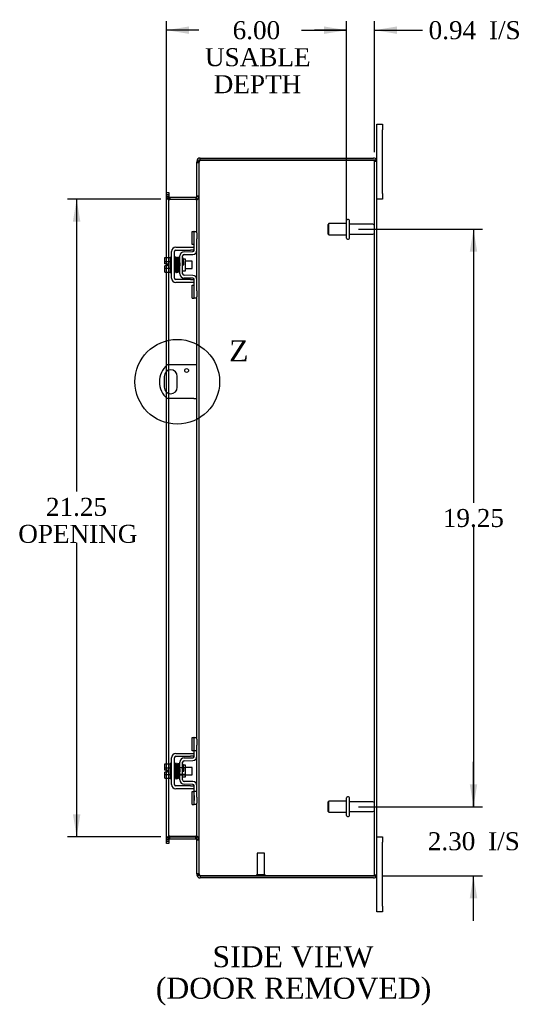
# Model space of a CAD drawing. Header units: inches. Extents: x 6 to 145, y 6 to 98.
# Tile 5 of 8: x 77 to 94, y 31 to 64. Entities that reach past the tile are written whole.
import ezdxf
from ezdxf.enums import TextEntityAlignment as Align
from ezdxf.lldxf.tags import DXFTag

# ---------------------------------------------------------------- set-up
doc = ezdxf.new("R2010")
doc.units = ezdxf.units.IN
doc.header["$MEASUREMENT"] = 0
doc.layers.get('0').update_dxf_attribs({"linetype": 'CONTINUOUS'})
for name, color, linetype in [('COM40153-1', 7, 'CONTINUOUS'), ('COM42667', 7, 'CONTINUOUS'), ('COM42780', 7, 'CONTINUOUS'), ('COM48431', 7, 'CONTINUOUS'), ('DEFAULT', 7, 'CONTINUOUS'), ('FET07710', 7, 'CONTINUOUS'), ('SCC19011', 7, 'CONTINUOUS'), ('SPR20265', 7, 'CONTINUOUS'), ('STD21878', 7, 'CONTINUOUS'), ('STD26094', 7, 'CONTINUOUS'), ('WAF25035', 7, 'CONTINUOUS')]:
    doc.layers.add(name, color=color, linetype=linetype)
doc.styles.add('SEACAD_TIMES_NEW_ROMAN', font='times.ttf')
tags = doc.linetypes.add('CENTER2', pattern=[1.125, 0.75, -0.125, 0.125, -0.125]).pattern_tags.tags
tags[10:11] = [DXFTag(74, 4), DXFTag(75, 0), DXFTag(340, '0'), DXFTag(46, 0.0), DXFTag(50, 0.0), DXFTag(44, 0.0), DXFTag(45, 0.0)]
tags[8:9] = [DXFTag(74, 4), DXFTag(75, 0), DXFTag(340, '0'), DXFTag(46, 0.0), DXFTag(50, 0.0), DXFTag(44, 0.0), DXFTag(45, 0.0)]
tags[6:7] = [DXFTag(74, 4), DXFTag(75, 0), DXFTag(340, '0'), DXFTag(46, 0.0), DXFTag(50, 0.0), DXFTag(44, 0.0), DXFTag(45, 0.0)]
tags[4:5] = [DXFTag(74, 4), DXFTag(75, 0), DXFTag(340, '0'), DXFTag(46, 0.0), DXFTag(50, 0.0), DXFTag(44, 0.0), DXFTag(45, 0.0)]

# ---------------------------------------------------------------- blocks, each defined once
blk = doc.blocks.new('GDIMGGROUP9')
at = {"layer": 'DEFAULT', "linetype": 'Continuous'}
for points in [[(92.159, 38.753), (91.909, 38.753), (92.034, 38.003)], [(92.159, 34.95), (92.034, 35.7), (91.909, 34.95)]]:
    blk.add_hatch(color=136, dxfattribs=at).paths.add_polyline_path(points)
at = {"layer": 'DEFAULT', "color": 136, "linetype": 'Continuous'}
for p, q in [((92.034, 38.003), (92.034, 39.503)), ((88.197, 38.003), (92.334, 38.003)), ((88.998, 35.7), (92.334, 35.7)), ((92.034, 34.2), (92.034, 35.7))]:
    blk.add_line(p, q, dxfattribs=at)
at = {"layer": 'DEFAULT', "color": 136, "linetype": 'Continuous', "style": 'SEACAD_TIMES_NEW_ROMAN'}
for s, p in [('2.30', (90.509, 37.152)), ('I/S', (92.521, 37.152))]:
    blk.add_text(s, height=0.6, dxfattribs=at).set_placement(p, align=Align.TOP_LEFT)
blk = doc.blocks.new('GDIMGGROUP10')
at = {"layer": 'DEFAULT', "linetype": 'Continuous'}
for points in [[(92.159, 56.503), (92.034, 57.253), (91.909, 56.503)], [(92.159, 38.753), (91.909, 38.753), (92.034, 38.003)]]:
    blk.add_hatch(color=136, dxfattribs=at).paths.add_polyline_path(points)
at = {"layer": 'DEFAULT', "color": 136, "linetype": 'Continuous'}
for p, q in [((88.197, 57.253), (92.334, 57.253)), ((92.034, 57.253), (92.034, 48.138)), ((92.034, 47.328), (92.034, 38.003)), ((88.197, 38.003), (92.334, 38.003))]:
    blk.add_line(p, q, dxfattribs=at)
at = {"layer": 'DEFAULT', "color": 136, "linetype": 'Continuous', "style": 'SEACAD_TIMES_NEW_ROMAN'}
blk.add_text('19.25', height=0.6, dxfattribs=at).set_placement((91.01, 47.928), align=Align.TOP_LEFT)
blk = doc.blocks.new('GDIMGGROUP19')
at = {"layer": 'DEFAULT', "linetype": 'Continuous'}
for points in [[(78.667, 57.503), (78.917, 57.503), (78.792, 58.253)], [(78.667, 37.753), (78.792, 37.003), (78.917, 37.753)]]:
    blk.add_hatch(color=136, dxfattribs=at).paths.add_polyline_path(points)
at = {"layer": 'DEFAULT', "color": 136, "linetype": 'Continuous'}
for p, q in [((81.601, 58.253), (78.492, 58.253)), ((78.792, 58.253), (78.792, 48.509)), ((78.792, 46.799), (78.792, 37.003)), ((81.601, 37.003), (78.492, 37.003))]:
    blk.add_line(p, q, dxfattribs=at)
at = {"layer": 'DEFAULT', "color": 136, "linetype": 'Continuous', "style": 'SEACAD_TIMES_NEW_ROMAN'}
for s, p in [('21.25', (77.768, 48.299)), ('OPENING', (76.844, 47.399))]:
    blk.add_text(s, height=0.6, dxfattribs=at).set_placement(p, align=Align.TOP_LEFT)
blk = doc.blocks.new('GDIMGGROUP23')
at = {"layer": 'DEFAULT', "linetype": 'Continuous'}
for points in [[(82.543, 64.015), (81.793, 63.89), (82.543, 63.765)], [(87.047, 64.015), (87.047, 63.765), (87.797, 63.89)]]:
    blk.add_hatch(color=136, dxfattribs=at).paths.add_polyline_path(points)
at = {"layer": 'DEFAULT', "color": 136, "linetype": 'Continuous'}
for p, q in [((81.793, 57.366), (81.793, 64.19)), ((87.797, 57.553), (87.797, 64.19)), ((82.864, 63.89), (81.793, 63.89)), ((87.797, 63.89), (86.725, 63.89))]:
    blk.add_line(p, q, dxfattribs=at)
at = {"layer": 'DEFAULT', "color": 136, "linetype": 'Continuous', "style": 'SEACAD_TIMES_NEW_ROMAN'}
for s, p in [('6.00', (83.998, 64.19)), ('USABLE', (83.074, 63.29)), ('DEPTH', (83.366, 62.39))]:
    blk.add_text(s, height=0.6, dxfattribs=at).set_placement(p, align=Align.TOP_LEFT)
blk = doc.blocks.new('GDIMGGROUP26')
at = {"layer": 'DEFAULT', "linetype": 'Continuous'}
for points in [[(87.047, 64.015), (87.047, 63.765), (87.797, 63.89)], [(89.484, 64.015), (88.734, 63.89), (89.484, 63.765)]]:
    blk.add_hatch(color=136, dxfattribs=at).paths.add_polyline_path(points)
at = {"layer": 'DEFAULT', "color": 136, "linetype": 'Continuous'}
for p, q in [((87.797, 57.848), (87.797, 64.19)), ((88.734, 59.82), (88.734, 64.19)), ((86.297, 63.89), (87.797, 63.89)), ((88.734, 63.89), (90.027, 63.89)), ((90.027, 63.89), (90.327, 63.89))]:
    blk.add_line(p, q, dxfattribs=at)
at = {"layer": 'DEFAULT', "color": 136, "linetype": 'Continuous', "style": 'SEACAD_TIMES_NEW_ROMAN'}
for s, p in [('0.94', (90.537, 64.19)), ('I/S', (92.55, 64.19))]:
    blk.add_text(s, height=0.6, dxfattribs=at).set_placement(p, align=Align.TOP_LEFT)
blk = doc.blocks.new('SE1')
at = {"color": 136, "linetype": 'Continuous', "style": 'SEACAD_TIMES_NEW_ROMAN'}
blk.add_text('Z', height=0.7, dxfattribs=at).set_placement((83.88, 53.552), align=Align.TOP_LEFT)
blk = doc.blocks.new('SE')
at = {"layer": 'DEFAULT', "color": 7, "linetype": 'CENTER2'}
blk.add_circle((82.149, 52.168), 1.412, dxfattribs=at)
at = {"layer": 'DEFAULT'}
blk.add_blockref('SE1', (0, 0), dxfattribs=at)

msp = doc.modelspace()

# ---------------------------------------------------------------- linework, layer by layer
at = {"layer": 'COM40153-1', "color": 7}
for p, q in [((82.698, 52.731), (81.81, 52.731)), ((82.806, 52.731), (82.698, 52.731)), ((81.712, 52.35), (81.712, 51.987)), ((82.149, 51.987), (82.149, 52.35)), ((82.698, 51.606), (81.81, 51.606)), ((82.698, 51.606), (82.806, 51.606))]:
    msp.add_line(p, q, dxfattribs=at)
msp.add_circle((82.462, 52.544), 0.0625, dxfattribs=at)
for centre, radius, start, end in [((82.306, 52.168), 0.75, 131.4096, 228.5904), ((81.931, 52.35), 0.218, 0, 180), ((81.931, 51.987), 0.218, 180, 0)]:
    msp.add_arc(centre, radius, start, end, dxfattribs=at)
at = {"layer": 'COM42667', "color": 7}
for p, q in [((81.96, 55.621), (81.96, 56.512)), ((82.055, 55.621), (82.055, 56.512)), ((82.103, 56.655), (82.586, 56.655)), ((82.103, 56.56), (82.586, 56.56)), ((82.586, 56.655), (82.711, 56.655)), ((82.711, 56.56), (82.586, 56.56)), ((82.586, 55.573), (82.103, 55.573)), ((82.586, 55.478), (82.103, 55.478)), ((82.586, 55.573), (82.711, 55.573)), ((82.711, 55.478), (82.586, 55.478)), ((82.103, 39.779), (82.586, 39.779)), ((82.586, 39.779), (82.711, 39.779)), ((81.96, 38.745), (81.96, 39.636)), ((82.055, 38.745), (82.055, 39.636)), ((82.103, 39.684), (82.586, 39.684)), ((82.711, 39.684), (82.586, 39.684)), ((82.586, 38.697), (82.103, 38.697)), ((82.586, 38.602), (82.103, 38.602)), ((82.586, 38.697), (82.711, 38.697)), ((82.711, 38.602), (82.586, 38.602))]:
    msp.add_line(p, q, dxfattribs=at)
for centre, radius, start, end in [((82.103, 56.512), 0.143, 90, 180), ((82.103, 56.512), 0.048, 90, 180), ((82.103, 55.621), 0.143, 180, 270), ((82.103, 55.621), 0.048, 180, 270), ((82.103, 39.636), 0.143, 90, 180), ((82.103, 39.636), 0.048, 90, 180), ((82.103, 38.745), 0.143, 180, 270), ((82.103, 38.745), 0.048, 180, 270)]:
    msp.add_arc(centre, radius, start, end, dxfattribs=at)
at = {"layer": 'COM42780', "color": 7}
for p, q in [((82.646, 56.745), (82.646, 57.182)), ((82.646, 57.182), (82.697, 57.182)), ((82.711, 57.182), (82.697, 57.182)), ((82.711, 56.932), (82.711, 57.182)), ((82.711, 57.182), (82.806, 57.182)), ((82.806, 57.135), (82.806, 56.932)), ((82.711, 56.559), (82.711, 56.932)), ((82.806, 56.559), (82.806, 56.932)), ((82.374, 56.506), (82.664, 56.511)), ((82.697, 56.745), (82.646, 56.745)), ((82.697, 56.745), (82.711, 56.745)), ((82.234, 55.769), (82.234, 56.363)), ((82.329, 55.769), (82.329, 56.363)), ((82.424, 56.261), (82.357, 56.261)), ((82.376, 56.411), (82.665, 56.416)), ((82.424, 55.871), (82.424, 56.261)), ((82.329, 55.871), (82.424, 55.871)), ((82.664, 55.621), (82.374, 55.626)), ((82.665, 55.716), (82.376, 55.721)), ((82.711, 55.201), (82.711, 55.573)), ((82.806, 55.201), (82.806, 55.573)), ((82.646, 54.951), (82.646, 55.388)), ((82.646, 55.388), (82.697, 55.388)), ((82.711, 55.388), (82.697, 55.388)), ((82.711, 54.951), (82.711, 55.201)), ((82.806, 55.201), (82.806, 54.998)), ((82.646, 54.951), (82.697, 54.951)), ((82.697, 54.951), (82.711, 54.951)), ((82.806, 54.951), (82.711, 54.951)), ((82.646, 39.869), (82.646, 40.306)), ((82.646, 40.306), (82.697, 40.306)), ((82.711, 40.306), (82.697, 40.306)), ((82.711, 40.056), (82.711, 40.306)), ((82.711, 40.306), (82.806, 40.306)), ((82.711, 39.683), (82.711, 40.056)), ((82.713, 39.869), (82.713, 40.306)), ((82.806, 40.259), (82.806, 40.056)), ((82.806, 39.683), (82.806, 40.056)), ((82.697, 39.869), (82.646, 39.869)), ((82.697, 39.869), (82.711, 39.869)), ((82.806, 39.869), (82.711, 39.869)), ((82.234, 38.893), (82.234, 39.487)), ((82.329, 38.893), (82.329, 39.487)), ((82.374, 39.63), (82.664, 39.635)), ((82.376, 39.535), (82.665, 39.54)), ((82.234, 39.315), (82.424, 39.315)), ((82.424, 39.297), (82.234, 39.297)), ((82.234, 39.084), (82.424, 39.084)), ((82.234, 39.065), (82.424, 39.065)), ((82.357, 39.385), (82.329, 39.385)), ((82.424, 39.385), (82.357, 39.385)), ((82.424, 38.995), (82.424, 39.385)), ((82.329, 38.995), (82.424, 38.995)), ((82.664, 38.745), (82.374, 38.75)), ((82.665, 38.84), (82.376, 38.845)), ((82.646, 38.075), (82.646, 38.512)), ((82.646, 38.512), (82.697, 38.512)), ((82.711, 38.512), (82.697, 38.512)), ((82.711, 38.325), (82.711, 38.697)), ((82.806, 38.512), (82.711, 38.512)), ((82.713, 38.075), (82.713, 38.512)), ((82.806, 38.325), (82.806, 38.697)), ((82.712, 38.38), (82.711, 38.38)), ((82.712, 38.35), (82.711, 38.35)), ((82.711, 38.075), (82.711, 38.325)), ((82.712, 38.271), (82.711, 38.271)), ((82.712, 38.265), (82.711, 38.265)), ((82.712, 38.24), (82.711, 38.24)), ((82.712, 38.207), (82.711, 38.207)), ((82.712, 38.38), (82.712, 38.265)), ((82.712, 38.265), (82.712, 38.24)), ((82.712, 38.24), (82.712, 38.207)), ((82.806, 38.325), (82.806, 38.122)), ((82.646, 38.075), (82.697, 38.075)), ((82.697, 38.075), (82.711, 38.075)), ((82.806, 38.075), (82.711, 38.075))]:
    msp.add_line(p, q, dxfattribs=at)
for centre, radius, start, end in [((82.377, 56.363), 0.143, 91, 180), ((82.663, 56.559), 0.048, 271, 0), ((82.663, 56.559), 0.143, 271, 0), ((82.377, 56.363), 0.048, 91, 180), ((82.377, 55.769), 0.143, 180, 269), ((82.377, 55.769), 0.048, 180, 269), ((82.663, 55.573), 0.048, 0, 89), ((82.663, 55.573), 0.143, 0, 89), ((82.377, 39.487), 0.143, 91, 180), ((82.377, 39.487), 0.048, 91, 180), ((82.663, 39.683), 0.048, 271, 0), ((82.663, 39.683), 0.143, 271, 0), ((82.377, 38.893), 0.143, 180, 269), ((82.377, 38.893), 0.048, 180, 269), ((82.663, 38.697), 0.048, 0, 89), ((82.663, 38.697), 0.143, 0, 89)]:
    msp.add_arc(centre, radius, start, end, dxfattribs=at)
at = {"layer": 'COM48431', "color": 7}
for p, q in [((82.83, 59.52), (82.806, 59.52)), ((82.806, 59.52), (82.806, 59.496)), ((82.806, 59.496), (82.806, 59.495)), ((82.806, 59.496), (82.878, 59.496)), ((82.878, 59.495), (82.806, 59.495)), ((82.806, 57.135), (82.806, 59.495)), ((82.806, 59.478), (82.878, 59.478)), ((82.878, 59.52), (82.83, 59.52)), ((82.878, 59.52), (82.878, 59.496)), ((82.878, 59.496), (82.878, 59.495)), ((82.878, 35.762), (82.878, 59.495)), ((82.914, 59.556), (82.914, 59.628)), ((82.914, 59.628), (88.698, 59.628)), ((82.914, 59.556), (88.698, 59.556)), ((88.698, 59.556), (82.914, 59.556)), ((88.8, 59.556), (88.698, 59.556)), ((88.698, 59.556), (88.8, 59.556)), ((88.734, 35.736), (88.734, 59.52)), ((88.734, 59.52), (88.806, 59.52)), ((88.806, 35.736), (88.806, 59.52)), ((81.793, 58.483), (81.865, 58.483)), ((81.793, 58.407), (81.793, 58.483)), ((81.865, 58.483), (81.865, 58.407)), ((81.793, 58.407), (81.793, 58.4)), ((81.793, 58.355), (81.793, 58.4)), ((81.865, 58.4), (81.793, 58.4)), ((81.793, 58.361), (81.865, 58.361)), ((81.793, 56.307), (81.793, 58.355)), ((81.793, 58.343), (81.865, 58.343)), ((81.865, 58.407), (81.865, 58.4)), ((81.865, 58.4), (81.865, 58.355)), ((81.865, 56.307), (81.865, 58.355)), ((81.901, 58.325), (81.901, 58.253)), ((81.901, 58.325), (82.77, 58.325)), ((81.901, 58.253), (82.77, 58.253)), ((82.77, 58.24), (81.901, 58.24)), ((82.77, 58.325), (82.77, 58.253)), ((82.878, 58.361), (82.806, 58.361)), ((82.878, 58.343), (82.806, 58.343)), ((82.806, 55.573), (82.806, 56.559)), ((81.793, 56.1), (81.793, 56.307)), ((81.865, 55.825), (81.865, 56.307)), ((81.793, 56.032), (81.793, 56.1)), ((81.793, 55.825), (81.793, 56.032)), ((81.793, 52.715), (81.793, 55.825)), ((81.865, 52.731), (81.865, 55.825)), ((82.806, 40.259), (82.806, 54.998)), ((81.793, 52.519), (81.793, 52.715)), ((81.793, 51.818), (81.793, 52.519)), ((81.865, 52.558), (81.865, 52.731)), ((81.865, 51.779), (81.865, 52.558)), ((81.793, 51.621), (81.793, 51.818)), ((81.793, 39.431), (81.793, 51.621)), ((81.865, 51.606), (81.865, 51.779)), ((81.865, 39.431), (81.865, 51.606)), ((81.793, 39.224), (81.793, 39.431)), ((81.865, 38.949), (81.865, 39.431)), ((82.806, 38.697), (82.806, 39.683)), ((81.793, 39.156), (81.793, 39.224)), ((81.793, 38.949), (81.793, 39.156)), ((81.793, 36.902), (81.793, 38.949)), ((81.865, 36.902), (81.865, 38.949)), ((82.806, 35.762), (82.806, 38.122)), ((81.793, 36.913), (81.865, 36.913)), ((81.793, 36.857), (81.793, 36.902)), ((81.865, 36.895), (81.793, 36.895)), ((81.793, 36.849), (81.793, 36.857)), ((81.793, 36.857), (81.865, 36.857)), ((81.793, 36.773), (81.793, 36.849)), ((81.865, 36.773), (81.793, 36.773)), ((81.865, 36.902), (81.865, 36.857)), ((81.865, 36.849), (81.865, 36.857)), ((81.865, 36.849), (81.865, 36.773)), ((81.901, 37.017), (82.77, 37.017)), ((81.901, 36.931), (81.901, 37.003)), ((81.901, 37.003), (82.77, 37.003)), ((81.901, 36.931), (82.77, 36.931)), ((82.77, 36.931), (82.77, 37.003)), ((82.878, 36.913), (82.806, 36.913)), ((82.806, 36.895), (82.878, 36.895)), ((82.806, 35.779), (82.878, 35.779)), ((82.806, 35.762), (82.806, 35.761)), ((82.878, 35.762), (82.806, 35.762)), ((82.806, 35.761), (82.878, 35.761)), ((82.806, 35.761), (82.806, 35.736)), ((82.83, 35.736), (82.806, 35.736)), ((82.878, 35.736), (82.83, 35.736)), ((82.878, 35.762), (82.878, 35.761)), ((82.878, 35.761), (82.878, 35.736)), ((82.914, 35.7), (88.698, 35.7)), ((88.698, 35.7), (82.914, 35.7)), ((82.914, 35.7), (82.914, 35.628)), ((88.698, 35.628), (82.914, 35.628)), ((88.698, 35.7), (88.8, 35.7)), ((88.8, 35.7), (88.698, 35.7)), ((88.734, 35.736), (88.806, 35.736))]:
    msp.add_line(p, q, dxfattribs=at)
for centre, radius, start, end in [((82.914, 59.52), 0.108, 90, 180), ((82.914, 59.52), 0.036, 128.7236, 180), ((82.914, 59.52), 0.036, 90, 128.7236), ((88.698, 59.52), 0.108, 19.4712, 90), ((88.698, 59.52), 0.036, 0, 90), ((88.698, 59.52), 0.108, 0, 19.4712), ((81.901, 58.361), 0.108, 180, 259.6031), ((81.898, 58.346), 0.106, 181.2987, 271.2013), ((81.901, 58.361), 0.036, 180, 270), ((81.901, 58.361), 0.108, 259.6031, 270), ((82.77, 58.361), 0.036, 270, 360), ((82.772, 58.346), 0.106, 268.8065, 358.6935), ((82.77, 58.361), 0.108, 270, 280.3994), ((82.77, 58.361), 0.108, 280.3994, 0), ((81.899, 36.911), 0.106, 88.8065, 178.6935), ((81.901, 36.895), 0.108, 100.3965, 180), ((81.901, 36.895), 0.036, 90, 180), ((81.901, 36.895), 0.108, 90, 100.3965), ((82.772, 36.911), 0.106, 1.2987, 91.2013), ((82.77, 36.895), 0.108, 79.6015, 90), ((82.77, 36.895), 0.036, 0, 90), ((82.77, 36.895), 0.108, 0, 79.6015), ((82.914, 35.736), 0.108, 180, 270), ((82.914, 35.736), 0.036, 180, 231.2764), ((82.914, 35.736), 0.036, 231.2764, 270), ((88.698, 35.736), 0.036, 270, 0), ((88.698, 35.736), 0.108, 270, 340.5288), ((88.698, 35.736), 0.108, 340.5288, 0)]:
    msp.add_arc(centre, radius, start, end, dxfattribs=at)
for centre, major_axis, start_param, end_param in [((88.698, 59.52), (-0.036, 0), 3.141593, 4.712389), ((88.698, 59.52), (-0.108, 0), 3.141593, 3.48143), ((88.698, 35.736), (-0.036, 0), 1.570796, 3.141593), ((88.698, 35.736), (-0.108, 0), 2.801756, 3.141593)]:
    msp.add_ellipse(centre, major_axis=major_axis, ratio=0.997813, start_param=start_param, end_param=end_param, dxfattribs=at)
for points, knots in [([(82.914, 59.556), (82.9, 59.551), (82.885, 59.546), (82.859, 59.536), (82.847, 59.531), (82.827, 59.52), (82.819, 59.515), (82.809, 59.505), (82.806, 59.5), (82.806, 59.495)], [0, 0, 0, 0, 0.25, 0.25, 0.5, 0.5, 0.75, 0.75, 1, 1, 1, 1]), ([(82.914, 59.556), (82.909, 59.551), (82.904, 59.546), (82.896, 59.536), (82.892, 59.531), (82.885, 59.52), (82.882, 59.515), (82.879, 59.505), (82.878, 59.5), (82.878, 59.495)], [0, 0, 0, 0, 0.25, 0.25, 0.5, 0.5, 0.75, 0.75, 1, 1, 1, 1]), ([(81.865, 58.343), (81.865, 58.333), (81.865, 58.323), (81.867, 58.302), (81.869, 58.292), (81.873, 58.277), (81.874, 58.273), (81.878, 58.263), (81.88, 58.259), (81.884, 58.251), (81.887, 58.247), (81.892, 58.243), (81.893, 58.242), (81.897, 58.24), (81.899, 58.24), (81.901, 58.24)], [0, 0, 0, 0, 0.25, 0.25, 0.5, 0.5, 0.625, 0.625, 0.75, 0.75, 0.875, 0.875, 0.9375, 0.9375, 1, 1, 1, 1]), ([(82.77, 58.24), (82.772, 58.24), (82.773, 58.24), (82.777, 58.242), (82.779, 58.243), (82.783, 58.247), (82.786, 58.251), (82.791, 58.259), (82.793, 58.263), (82.796, 58.273), (82.797, 58.277), (82.801, 58.292), (82.803, 58.302), (82.805, 58.323), (82.806, 58.333), (82.806, 58.343)], [0, 0, 0, 0, 0.0625, 0.0625, 0.125, 0.125, 0.25, 0.25, 0.375, 0.375, 0.5, 0.5, 0.75, 0.75, 1, 1, 1, 1]), ([(81.901, 37.017), (81.899, 37.017), (81.897, 37.016), (81.893, 37.015), (81.892, 37.014), (81.887, 37.01), (81.884, 37.006), (81.88, 36.998), (81.878, 36.993), (81.874, 36.984), (81.873, 36.979), (81.869, 36.965), (81.867, 36.955), (81.865, 36.934), (81.865, 36.924), (81.865, 36.913)], [0, 0, 0, 0, 0.0625, 0.0625, 0.125, 0.125, 0.25, 0.25, 0.375, 0.375, 0.5, 0.5, 0.75, 0.75, 1, 1, 1, 1]), ([(82.806, 36.913), (82.806, 36.924), (82.805, 36.934), (82.803, 36.955), (82.801, 36.965), (82.797, 36.979), (82.796, 36.984), (82.793, 36.993), (82.791, 36.998), (82.786, 37.006), (82.783, 37.01), (82.779, 37.014), (82.777, 37.015), (82.773, 37.016), (82.772, 37.017), (82.77, 37.017)], [0, 0, 0, 0, 0.25, 0.25, 0.5, 0.5, 0.625, 0.625, 0.75, 0.75, 0.875, 0.875, 0.9375, 0.9375, 1, 1, 1, 1]), ([(82.806, 35.762), (82.806, 35.757), (82.809, 35.752), (82.819, 35.742), (82.827, 35.736), (82.847, 35.726), (82.859, 35.721), (82.885, 35.711), (82.9, 35.706), (82.914, 35.7)], [0, 0, 0, 0, 0.25, 0.25, 0.5, 0.5, 0.75, 0.75, 1, 1, 1, 1]), ([(82.878, 35.762), (82.878, 35.757), (82.879, 35.752), (82.882, 35.742), (82.885, 35.736), (82.892, 35.726), (82.896, 35.721), (82.904, 35.711), (82.909, 35.706), (82.914, 35.7)], [0, 0, 0, 0, 0.25, 0.25, 0.5, 0.5, 0.75, 0.75, 1, 1, 1, 1])]:
    msp.add_open_spline(points, degree=3, knots=knots, dxfattribs=at)
at = {"layer": 'FET07710', "color": 7}
for p, q in [((88.806, 60.566), (88.806, 60.753)), ((88.806, 60.753), (88.993, 60.753)), ((88.993, 60.753), (88.993, 60.566)), ((88.806, 59.52), (88.806, 60.566)), ((88.993, 58.441), (88.993, 60.566)), ((88.993, 58.441), (88.993, 58.253)), ((88.993, 58.253), (88.806, 58.253)), ((88.806, 37.003), (88.993, 37.003)), ((88.993, 37.003), (88.993, 36.816)), ((88.993, 34.691), (88.993, 36.816)), ((88.806, 34.691), (88.806, 35.736)), ((88.806, 34.503), (88.806, 34.691)), ((88.993, 34.503), (88.806, 34.503)), ((88.993, 34.691), (88.993, 34.503))]:
    msp.add_line(p, q, dxfattribs=at)
at = {"layer": 'SCC19011', "color": 7}
for p, q in [((81.734, 56.307), (81.915, 56.307)), ((81.734, 56.175), (81.734, 56.307)), ((81.734, 56.175), (81.915, 56.175)), ((81.734, 56.1), (81.734, 56.175)), ((82.078, 56.188), (82.055, 56.188)), ((82.128, 56.188), (82.113, 56.188)), ((82.178, 56.188), (82.163, 56.188)), ((82.228, 56.188), (82.213, 56.188)), ((82.647, 56.188), (82.424, 56.188)), ((82.647, 55.944), (82.647, 56.188)), ((81.829, 56.1), (81.734, 56.1)), ((81.734, 55.957), (81.734, 56.032)), ((81.829, 56.032), (81.734, 56.032)), ((81.734, 55.957), (81.915, 55.957)), ((81.734, 55.825), (81.734, 55.957)), ((81.734, 55.825), (81.915, 55.825)), ((81.829, 56.032), (81.829, 56.1)), ((82.055, 55.944), (82.087, 55.944)), ((82.122, 55.944), (82.137, 55.944)), ((82.172, 55.944), (82.187, 55.944)), ((82.222, 55.944), (82.234, 55.944)), ((82.424, 55.944), (82.647, 55.944)), ((81.734, 39.431), (81.915, 39.431)), ((81.734, 39.299), (81.734, 39.431)), ((81.734, 39.299), (81.915, 39.299)), ((81.734, 39.224), (81.734, 39.299)), ((81.829, 39.224), (81.734, 39.224)), ((81.734, 39.081), (81.734, 39.156)), ((81.829, 39.156), (81.734, 39.156)), ((81.734, 39.081), (81.915, 39.081)), ((81.734, 38.949), (81.734, 39.081)), ((81.829, 39.156), (81.829, 39.224)), ((82.078, 39.312), (82.055, 39.312)), ((82.055, 39.068), (82.087, 39.068)), ((82.128, 39.312), (82.113, 39.312)), ((82.122, 39.068), (82.137, 39.068)), ((82.178, 39.312), (82.163, 39.312)), ((82.172, 39.068), (82.187, 39.068)), ((82.228, 39.312), (82.213, 39.312)), ((82.222, 39.068), (82.234, 39.068)), ((82.647, 39.312), (82.424, 39.312)), ((82.424, 39.068), (82.647, 39.068)), ((82.647, 39.068), (82.647, 39.312)), ((81.734, 38.949), (81.915, 38.949))]:
    msp.add_line(p, q, dxfattribs=at)
at = {"layer": 'SPR20265', "color": 7}
for p, q in [((82.333, 56.066), (82.368, 56.066)), ((82.333, 39.19), (82.368, 39.19))]:
    msp.add_line(p, q, dxfattribs=at)
for centre, radius, start, end in [((87.036, 55.887), 4.985, 175.1825, 176.5376), ((82.188, 56.291), 0.0181, 0.2962, 180.6354), ((87.006, 55.889), 4.919, 179.5796, 179.9446), ((87.036, 39.011), 4.985, 175.1825, 176.5376), ((82.188, 39.415), 0.0181, 0.2962, 180.6354), ((87.006, 39.013), 4.919, 179.5796, 179.9446)]:
    msp.add_arc(centre, radius, start, end, dxfattribs=at)
for centre in [(82.069, 55.894), (82.069, 39.018)]:
    msp.add_ellipse(centre, major_axis=(-0.0175, 0), ratio=0.707107, start_param=0.666946, end_param=5.616239, dxfattribs=at)
for points, knots in [([(82.105, 56.31), (82.105, 56.31), (82.104, 56.312), (82.103, 56.315), (82.102, 56.318), (82.099, 56.32), (82.097, 56.322), (82.094, 56.323), (82.089, 56.325), (82.083, 56.324), (82.076, 56.32), (82.07, 56.312), (82.069, 56.306), (82.069, 56.302)], [0.0396226, 0.0396226, 0.0396226, 0.0396226, 0.0780267, 0.1170502, 0.1577954, 0.2011902, 0.2478129, 0.2979655, 0.3517973, 0.4729948, 0.6248981, 0.8034762, 1, 1, 1, 1]), ([(82.07, 56.304), (82.07, 56.304), (82.071, 56.304), (82.072, 56.301), (82.074, 56.284), (82.076, 56.249), (82.078, 56.208), (82.079, 56.166), (82.081, 56.128), (82.082, 56.095), (82.083, 56.068), (82.084, 56.042), (82.085, 56.012), (82.086, 55.977), (82.087, 55.937), (82.089, 55.897), (82.091, 55.86), (82.093, 55.838), (82.094, 55.829), (82.095, 55.828), (82.095, 55.828)], [0.0428448, 0.0428448, 0.0428448, 0.0428448, 0.0493707, 0.0965166, 0.1838177, 0.2621122, 0.3313981, 0.3915873, 0.442651, 0.4845573, 0.517305, 0.5463918, 0.5840799, 0.6308029, 0.6865586, 0.7513512, 0.8251567, 0.9079354, 0.9528299, 0.9949485, 0.9949485, 0.9949485, 0.9949485]), ([(82.13, 55.831), (82.13, 55.832), (82.129, 55.832), (82.128, 55.841), (82.126, 55.862), (82.124, 55.898), (82.122, 55.938), (82.121, 55.977), (82.12, 56.012), (82.119, 56.042), (82.118, 56.068), (82.117, 56.095), (82.116, 56.128), (82.114, 56.167), (82.113, 56.209), (82.111, 56.251), (82.109, 56.287), (82.107, 56.306), (82.105, 56.31), (82.105, 56.31), (82.105, 56.31)], [0.0082904, 0.0082904, 0.0082904, 0.0082904, 0.0463217, 0.0904884, 0.1721194, 0.2451076, 0.3093398, 0.3647219, 0.4112014, 0.4487348, 0.4777229, 0.5103833, 0.5522319, 0.6033254, 0.6637125, 0.7334726, 0.8126389, 0.9013495, 0.9494612, 0.9625305, 0.9625305, 0.9625305, 0.9625305]), ([(82.12, 56.302), (82.119, 56.299), (82.117, 56.287), (82.115, 56.254), (82.114, 56.224), (82.113, 56.207), (82.113, 56.205)], [0.0983562, 0.0983562, 0.0983562, 0.0983562, 0.1868214, 0.2657323, 0.3352063, 0.3444051, 0.3444051, 0.3444051, 0.3444051]), ([(82.157, 56.291), (82.157, 56.297), (82.156, 56.304), (82.149, 56.312), (82.143, 56.315), (82.138, 56.316), (82.135, 56.316), (82.131, 56.315), (82.128, 56.313), (82.125, 56.31), (82.122, 56.307), (82.121, 56.303), (82.121, 56.3), (82.121, 56.299)], [0, 0, 0, 0, 0.337377, 0.476585, 0.593946, 0.643993, 0.690857, 0.738213, 0.787078, 0.837877, 0.890521, 0.944659, 1, 1, 1, 1]), ([(82.122, 56.294), (82.123, 56.286), (82.124, 56.276), (82.126, 56.248), (82.127, 56.222), (82.128, 56.192), (82.13, 56.158), (82.131, 56.12), (82.132, 56.081), (82.134, 56.041), (82.135, 56.001), (82.136, 55.962), (82.138, 55.927), (82.139, 55.895), (82.141, 55.87), (82.142, 55.85), (82.143, 55.843), (82.144, 55.84)], [0, 0, 0, 0, 0.114096, 0.172444, 0.231556, 0.291424, 0.352074, 0.41347, 0.475619, 0.538515, 0.602191, 0.666616, 0.731785, 0.797698, 0.864389, 0.931825, 1, 1, 1, 1]), ([(82.179, 55.842), (82.178, 55.848), (82.177, 55.858), (82.175, 55.885), (82.174, 55.909), (82.172, 55.939), (82.171, 55.973), (82.17, 56.01), (82.168, 56.049), (82.167, 56.089), (82.166, 56.13), (82.164, 56.168), (82.163, 56.205), (82.161, 56.237), (82.16, 56.264), (82.158, 56.285), (82.157, 56.292), (82.157, 56.296)], [0, 0, 0, 0, 0.11255, 0.170301, 0.228894, 0.288343, 0.348652, 0.409846, 0.471906, 0.534819, 0.598613, 0.663299, 0.728871, 0.795304, 0.862632, 0.930869, 1, 1, 1, 1]), ([(82.17, 56.293), (82.17, 56.293), (82.169, 56.291), (82.167, 56.281), (82.166, 56.258), (82.164, 56.227), (82.163, 56.207), (82.163, 56.201)], [0, 0, 0, 0, 0.0472227, 0.0921716, 0.1750548, 0.2489571, 0.2784285, 0.2784285, 0.2784285, 0.2784285]), ([(82.17, 56.29), (82.171, 56.288), (82.172, 56.285), (82.175, 56.258), (82.177, 56.224), (82.178, 56.186), (82.18, 56.149), (82.181, 56.115), (82.182, 56.087), (82.183, 56.063), (82.184, 56.037), (82.185, 56.007), (82.186, 55.972), (82.188, 55.933), (82.19, 55.894), (82.192, 55.861), (82.194, 55.845), (82.195, 55.841), (82.196, 55.841), (82.196, 55.841)], [0.0030112, 0.0030112, 0.0030112, 0.0030112, 0.0909917, 0.1731863, 0.2465669, 0.311077, 0.3667189, 0.4135009, 0.4513874, 0.480626, 0.512859, 0.5543701, 0.6051903, 0.6653393, 0.7348112, 0.8136551, 0.9019497, 0.9497813, 0.9562509, 0.9562509, 0.9562509, 0.9562509]), ([(82.23, 55.849), (82.229, 55.849), (82.228, 55.851), (82.226, 55.866), (82.224, 55.897), (82.223, 55.934), (82.221, 55.972), (82.22, 56.007), (82.219, 56.038), (82.218, 56.063), (82.217, 56.087), (82.216, 56.115), (82.215, 56.149), (82.213, 56.186), (82.212, 56.225), (82.21, 56.26), (82.207, 56.288), (82.206, 56.292), (82.205, 56.293)], [0.0508211, 0.0508211, 0.0508211, 0.0508211, 0.0952109, 0.1816569, 0.2594098, 0.3283239, 0.3882799, 0.4391299, 0.4807756, 0.5131634, 0.542566, 0.5806951, 0.6278338, 0.6839911, 0.7492285, 0.8236176, 0.9071856, 1, 1, 1, 1]), ([(82.234, 56.301), (82.232, 56.3), (82.228, 56.299), (82.223, 56.294), (82.22, 56.287), (82.218, 56.276), (82.216, 56.256), (82.214, 56.231), (82.214, 56.212), (82.213, 56.2), (82.213, 56.197)], [0.5124349, 0.5124349, 0.5124349, 0.5124349, 0.5178789, 0.5252166, 0.5427055, 0.5634357, 0.6072937, 0.6305645, 0.6548122, 0.6650792, 0.6650792, 0.6650792, 0.6650792]), ([(82.224, 56.27), (82.223, 56.27), (82.223, 56.269), (82.224, 56.258), (82.225, 56.239), (82.227, 56.211), (82.228, 56.185), (82.229, 56.153), (82.231, 56.112), (82.232, 56.073), (82.233, 56.048), (82.234, 56.039)], [0.5350864, 0.5350864, 0.5350864, 0.5350864, 0.5440058, 0.5644762, 0.6082607, 0.6316699, 0.6560427, 0.6835919, 0.7155543, 0.7519369, 0.7723924, 0.7723924, 0.7723924, 0.7723924]), ([(82.355, 56.268), (82.355, 56.27), (82.355, 56.272), (82.353, 56.276), (82.351, 56.28), (82.348, 56.283), (82.345, 56.284), (82.34, 56.286), (82.334, 56.286), (82.33, 56.284), (82.329, 56.283)], [0, 0, 0, 0, 0.0589773, 0.1211115, 0.1849679, 0.2490189, 0.31194, 0.3728411, 0.4898099, 0.5959107, 0.5959107, 0.5959107, 0.5959107]), ([(82.329, 56.163), (82.329, 56.158), (82.33, 56.14), (82.331, 56.107), (82.332, 56.081), (82.333, 56.066)], [0.6947964, 0.6947964, 0.6947964, 0.6947964, 0.7496304, 0.874808, 1, 1, 1, 1]), ([(82.368, 56.066), (82.367, 56.082), (82.366, 56.107), (82.364, 56.148), (82.363, 56.185), (82.361, 56.217), (82.359, 56.242), (82.358, 56.26), (82.356, 56.27), (82.355, 56.271), (82.355, 56.271)], [0, 0, 0, 0, 0.1236932, 0.2477957, 0.3722334, 0.4970307, 0.6222178, 0.7477992, 0.8737106, 0.9604174, 0.9604174, 0.9604174, 0.9604174]), ([(82.095, 55.83), (82.095, 55.828), (82.095, 55.826), (82.097, 55.822), (82.099, 55.818), (82.103, 55.814), (82.109, 55.812), (82.116, 55.812), (82.123, 55.814), (82.128, 55.819), (82.13, 55.825), (82.131, 55.829), (82.131, 55.831)], [0, 0, 0, 0, 0.065589, 0.134096, 0.204, 0.273642, 0.405923, 0.527776, 0.652215, 0.775569, 0.89228, 1, 1, 1, 1]), ([(82.13, 55.828), (82.131, 55.829), (82.132, 55.831), (82.133, 55.843), (82.135, 55.867), (82.137, 55.9), (82.137, 55.922), (82.138, 55.929)], [0, 0, 0, 0, 0.0476963, 0.0930626, 0.1766351, 0.2510551, 0.2835217, 0.2835217, 0.2835217, 0.2835217]), ([(82.143, 55.844), (82.144, 55.839), (82.145, 55.832), (82.152, 55.824), (82.157, 55.821), (82.162, 55.82), (82.165, 55.82), (82.169, 55.821), (82.173, 55.823), (82.176, 55.826), (82.178, 55.83), (82.179, 55.834), (82.179, 55.836), (82.18, 55.838)], [0, 0, 0, 0, 0.324319, 0.462115, 0.581304, 0.633213, 0.682431, 0.732423, 0.783847, 0.836789, 0.89085, 0.94542, 1, 1, 1, 1]), ([(82.179, 55.833), (82.179, 55.833), (82.18, 55.833), (82.181, 55.836), (82.183, 55.852), (82.185, 55.885), (82.187, 55.915), (82.188, 55.932), (82.188, 55.934)], [0.0472657, 0.0472657, 0.0472657, 0.0472657, 0.0507927, 0.0991105, 0.1881062, 0.2674352, 0.3372685, 0.3490993, 0.3490993, 0.3490993, 0.3490993]), ([(82.196, 55.842), (82.196, 55.841), (82.196, 55.84), (82.197, 55.837), (82.199, 55.835), (82.201, 55.832), (82.204, 55.83), (82.207, 55.829), (82.211, 55.828), (82.218, 55.828), (82.225, 55.833), (82.231, 55.841), (82.232, 55.847), (82.232, 55.851)], [0.0536883, 0.0536883, 0.0536883, 0.0536883, 0.0780693, 0.1166064, 0.1566075, 0.1991192, 0.2448555, 0.2942488, 0.3475582, 0.468612, 0.6213089, 0.801496, 1, 1, 1, 1]), ([(82.231, 55.847), (82.232, 55.85), (82.233, 55.854), (82.233, 55.863), (82.234, 55.866)], [0, 0, 0, 0, 0.03057525, 0.04776553, 0.04776553, 0.04776553, 0.04776553]), ([(82.329, 55.856), (82.33, 55.857), (82.332, 55.863), (82.332, 55.867), (82.333, 55.871), (82.333, 55.871)], [0.53882854, 0.53882854, 0.53882854, 0.53882854, 0.54743841, 0.56790068, 0.56941776, 0.56941776, 0.56941776, 0.56941776]), ([(82.105, 39.434), (82.105, 39.434), (82.104, 39.436), (82.103, 39.439), (82.102, 39.442), (82.099, 39.444), (82.097, 39.446), (82.094, 39.447), (82.089, 39.449), (82.083, 39.448), (82.076, 39.444), (82.07, 39.436), (82.069, 39.43), (82.069, 39.426)], [0.0396226, 0.0396226, 0.0396226, 0.0396226, 0.0780267, 0.1170502, 0.1577954, 0.2011902, 0.2478129, 0.2979655, 0.3517973, 0.4729948, 0.6248981, 0.8034762, 1, 1, 1, 1]), ([(82.07, 39.428), (82.07, 39.428), (82.071, 39.428), (82.072, 39.425), (82.074, 39.408), (82.076, 39.373), (82.078, 39.332), (82.079, 39.29), (82.081, 39.252), (82.082, 39.219), (82.083, 39.192), (82.084, 39.166), (82.085, 39.136), (82.086, 39.101), (82.087, 39.061), (82.089, 39.021), (82.091, 38.984), (82.093, 38.962), (82.094, 38.953), (82.095, 38.952), (82.095, 38.952)], [0.0428448, 0.0428448, 0.0428448, 0.0428448, 0.0493707, 0.0965166, 0.1838177, 0.2621122, 0.3313981, 0.3915873, 0.442651, 0.4845573, 0.517305, 0.5463918, 0.5840799, 0.6308029, 0.6865586, 0.7513512, 0.8251567, 0.9079354, 0.9528299, 0.9949485, 0.9949485, 0.9949485, 0.9949485]), ([(82.13, 38.955), (82.13, 38.956), (82.129, 38.956), (82.128, 38.965), (82.126, 38.986), (82.124, 39.022), (82.122, 39.062), (82.121, 39.101), (82.12, 39.136), (82.119, 39.166), (82.118, 39.192), (82.117, 39.219), (82.116, 39.252), (82.114, 39.291), (82.113, 39.333), (82.111, 39.375), (82.109, 39.411), (82.107, 39.43), (82.105, 39.434), (82.105, 39.434), (82.105, 39.434)], [0.0082904, 0.0082904, 0.0082904, 0.0082904, 0.0463217, 0.0904884, 0.1721194, 0.2451076, 0.3093398, 0.3647219, 0.4112014, 0.4487348, 0.4777229, 0.5103833, 0.5522319, 0.6033254, 0.6637125, 0.7334726, 0.8126389, 0.9013495, 0.9494612, 0.9625305, 0.9625305, 0.9625305, 0.9625305]), ([(82.12, 39.426), (82.119, 39.423), (82.117, 39.411), (82.115, 39.378), (82.114, 39.348), (82.113, 39.331), (82.113, 39.329)], [0.0983562, 0.0983562, 0.0983562, 0.0983562, 0.1868214, 0.2657323, 0.3352063, 0.3444051, 0.3444051, 0.3444051, 0.3444051]), ([(82.157, 39.415), (82.157, 39.421), (82.156, 39.428), (82.149, 39.436), (82.143, 39.439), (82.138, 39.44), (82.135, 39.44), (82.131, 39.439), (82.128, 39.437), (82.125, 39.434), (82.122, 39.431), (82.121, 39.427), (82.121, 39.424), (82.121, 39.423)], [0, 0, 0, 0, 0.337377, 0.476585, 0.593946, 0.643993, 0.690857, 0.738213, 0.787078, 0.837877, 0.890521, 0.944659, 1, 1, 1, 1]), ([(82.122, 39.418), (82.123, 39.41), (82.124, 39.4), (82.126, 39.372), (82.127, 39.346), (82.128, 39.316), (82.13, 39.282), (82.131, 39.244), (82.132, 39.205), (82.134, 39.165), (82.135, 39.125), (82.136, 39.086), (82.138, 39.051), (82.139, 39.019), (82.141, 38.994), (82.142, 38.974), (82.143, 38.967), (82.144, 38.964)], [0, 0, 0, 0, 0.114096, 0.172444, 0.231556, 0.291424, 0.352074, 0.41347, 0.475619, 0.538515, 0.602191, 0.666616, 0.731785, 0.797698, 0.864389, 0.931825, 1, 1, 1, 1]), ([(82.179, 38.966), (82.178, 38.972), (82.177, 38.982), (82.175, 39.009), (82.174, 39.033), (82.172, 39.063), (82.171, 39.097), (82.17, 39.134), (82.168, 39.173), (82.167, 39.213), (82.166, 39.254), (82.164, 39.292), (82.163, 39.329), (82.161, 39.361), (82.16, 39.388), (82.158, 39.409), (82.157, 39.416), (82.157, 39.42)], [0, 0, 0, 0, 0.11255, 0.170301, 0.228894, 0.288343, 0.348652, 0.409846, 0.471906, 0.534819, 0.598613, 0.663299, 0.728871, 0.795304, 0.862632, 0.930869, 1, 1, 1, 1]), ([(82.17, 39.417), (82.17, 39.417), (82.169, 39.415), (82.167, 39.405), (82.166, 39.382), (82.164, 39.351), (82.163, 39.331), (82.163, 39.325)], [0, 0, 0, 0, 0.0472227, 0.0921716, 0.1750548, 0.2489571, 0.2784285, 0.2784285, 0.2784285, 0.2784285]), ([(82.17, 39.414), (82.171, 39.412), (82.172, 39.409), (82.175, 39.382), (82.177, 39.348), (82.178, 39.31), (82.18, 39.273), (82.181, 39.239), (82.182, 39.211), (82.183, 39.187), (82.184, 39.161), (82.185, 39.131), (82.186, 39.096), (82.188, 39.057), (82.19, 39.018), (82.192, 38.985), (82.194, 38.969), (82.195, 38.965), (82.196, 38.965), (82.196, 38.965)], [0.0030112, 0.0030112, 0.0030112, 0.0030112, 0.0909917, 0.1731863, 0.2465669, 0.311077, 0.3667189, 0.4135009, 0.4513874, 0.480626, 0.512859, 0.5543701, 0.6051903, 0.6653393, 0.7348112, 0.8136551, 0.9019497, 0.9497813, 0.9562509, 0.9562509, 0.9562509, 0.9562509]), ([(82.23, 38.973), (82.229, 38.973), (82.228, 38.975), (82.226, 38.99), (82.224, 39.021), (82.223, 39.058), (82.221, 39.096), (82.22, 39.131), (82.219, 39.162), (82.218, 39.187), (82.217, 39.211), (82.216, 39.239), (82.215, 39.273), (82.213, 39.31), (82.212, 39.349), (82.21, 39.384), (82.207, 39.412), (82.206, 39.416), (82.205, 39.417)], [0.0508211, 0.0508211, 0.0508211, 0.0508211, 0.0952109, 0.1816569, 0.2594098, 0.3283239, 0.3882799, 0.4391299, 0.4807756, 0.5131634, 0.542566, 0.5806951, 0.6278338, 0.6839911, 0.7492285, 0.8236176, 0.9071856, 1, 1, 1, 1]), ([(82.234, 39.425), (82.232, 39.424), (82.228, 39.423), (82.223, 39.418), (82.22, 39.411), (82.218, 39.4), (82.216, 39.38), (82.214, 39.355), (82.214, 39.336), (82.213, 39.324), (82.213, 39.321)], [0.5124349, 0.5124349, 0.5124349, 0.5124349, 0.5178789, 0.5252166, 0.5427055, 0.5634357, 0.6072937, 0.6305645, 0.6548122, 0.6650792, 0.6650792, 0.6650792, 0.6650792]), ([(82.224, 39.394), (82.223, 39.394), (82.223, 39.393), (82.224, 39.382), (82.225, 39.363), (82.227, 39.335), (82.228, 39.309), (82.229, 39.277), (82.231, 39.236), (82.232, 39.197), (82.233, 39.172), (82.234, 39.163)], [0.5350864, 0.5350864, 0.5350864, 0.5350864, 0.5440058, 0.5644762, 0.6082607, 0.6316699, 0.6560427, 0.6835919, 0.7155543, 0.7519369, 0.7723924, 0.7723924, 0.7723924, 0.7723924]), ([(82.355, 39.392), (82.355, 39.394), (82.355, 39.396), (82.353, 39.4), (82.351, 39.404), (82.348, 39.407), (82.345, 39.408), (82.34, 39.41), (82.334, 39.41), (82.33, 39.408), (82.329, 39.407)], [0, 0, 0, 0, 0.0589773, 0.1211115, 0.1849679, 0.2490189, 0.31194, 0.3728411, 0.4898099, 0.5959107, 0.5959107, 0.5959107, 0.5959107]), ([(82.368, 39.19), (82.367, 39.206), (82.366, 39.231), (82.364, 39.272), (82.363, 39.309), (82.361, 39.341), (82.359, 39.366), (82.358, 39.384), (82.356, 39.394), (82.355, 39.395), (82.355, 39.395)], [0, 0, 0, 0, 0.1236932, 0.2477957, 0.3722334, 0.4970307, 0.6222178, 0.7477992, 0.8737106, 0.9604174, 0.9604174, 0.9604174, 0.9604174]), ([(82.329, 39.287), (82.329, 39.282), (82.33, 39.264), (82.331, 39.231), (82.332, 39.205), (82.333, 39.19)], [0.6947964, 0.6947964, 0.6947964, 0.6947964, 0.7496304, 0.874808, 1, 1, 1, 1]), ([(82.095, 38.954), (82.095, 38.952), (82.095, 38.95), (82.097, 38.946), (82.099, 38.942), (82.103, 38.938), (82.109, 38.936), (82.116, 38.936), (82.123, 38.938), (82.128, 38.943), (82.13, 38.949), (82.131, 38.953), (82.131, 38.955)], [0, 0, 0, 0, 0.065589, 0.134096, 0.204, 0.273642, 0.405923, 0.527776, 0.652215, 0.775569, 0.89228, 1, 1, 1, 1]), ([(82.13, 38.952), (82.131, 38.953), (82.132, 38.955), (82.133, 38.967), (82.135, 38.991), (82.137, 39.024), (82.137, 39.046), (82.138, 39.053)], [0, 0, 0, 0, 0.0476963, 0.0930626, 0.1766351, 0.2510551, 0.2835217, 0.2835217, 0.2835217, 0.2835217]), ([(82.143, 38.968), (82.144, 38.963), (82.145, 38.956), (82.152, 38.948), (82.157, 38.945), (82.162, 38.944), (82.165, 38.944), (82.169, 38.945), (82.173, 38.947), (82.176, 38.95), (82.178, 38.954), (82.179, 38.958), (82.179, 38.96), (82.18, 38.962)], [0, 0, 0, 0, 0.324319, 0.462115, 0.581304, 0.633213, 0.682431, 0.732423, 0.783847, 0.836789, 0.89085, 0.94542, 1, 1, 1, 1]), ([(82.179, 38.957), (82.179, 38.957), (82.18, 38.957), (82.181, 38.96), (82.183, 38.976), (82.185, 39.009), (82.187, 39.039), (82.188, 39.056), (82.188, 39.058)], [0.0472657, 0.0472657, 0.0472657, 0.0472657, 0.0507927, 0.0991105, 0.1881062, 0.2674352, 0.3372685, 0.3490993, 0.3490993, 0.3490993, 0.3490993]), ([(82.196, 38.966), (82.196, 38.965), (82.196, 38.964), (82.197, 38.961), (82.199, 38.959), (82.201, 38.956), (82.204, 38.954), (82.207, 38.953), (82.211, 38.952), (82.218, 38.952), (82.225, 38.957), (82.231, 38.965), (82.232, 38.971), (82.232, 38.975)], [0.0536883, 0.0536883, 0.0536883, 0.0536883, 0.0780693, 0.1166064, 0.1566075, 0.1991192, 0.2448555, 0.2942488, 0.3475582, 0.468612, 0.6213089, 0.801496, 1, 1, 1, 1]), ([(82.231, 38.971), (82.232, 38.974), (82.233, 38.978), (82.233, 38.987), (82.234, 38.99)], [0, 0, 0, 0, 0.03057525, 0.04776553, 0.04776553, 0.04776553, 0.04776553]), ([(82.329, 38.98), (82.33, 38.981), (82.332, 38.987), (82.332, 38.991), (82.333, 38.995), (82.333, 38.995)], [0.53882854, 0.53882854, 0.53882854, 0.53882854, 0.54743841, 0.56790068, 0.56941776, 0.56941776, 0.56941776, 0.56941776])]:
    msp.add_open_spline(points, degree=3, knots=knots, dxfattribs=at)
at = {"layer": 'STD21878', "color": 7}
for p, q in [((85.063, 36.45), (84.813, 36.45)), ((84.813, 36.45), (84.813, 35.732)), ((85.063, 35.732), (85.063, 36.45)), ((85.078, 35.732), (84.797, 35.732)), ((84.797, 35.732), (84.797, 35.7)), ((84.797, 35.7), (84.797, 35.7)), ((85.078, 35.7), (85.078, 35.732)), ((85.078, 35.7), (85.078, 35.7))]:
    msp.add_line(p, q, dxfattribs=at)
at = {"layer": 'STD26094', "color": 7}
for p, q in [((87.797, 56.958), (87.797, 57.548)), ((87.867, 57.578), (87.827, 57.578)), ((87.897, 56.958), (87.897, 57.548)), ((87.209, 57.441), (87.172, 57.403)), ((87.172, 57.403), (87.172, 57.103)), ((87.209, 57.066), (87.209, 57.441)), ((87.797, 57.441), (87.209, 57.441)), ((88.674, 57.418), (87.897, 57.418)), ((87.172, 57.103), (87.209, 57.066)), ((87.209, 57.066), (87.797, 57.066)), ((87.827, 56.928), (87.867, 56.928)), ((87.897, 57.088), (88.674, 57.088)), ((87.209, 38.191), (87.172, 38.153)), ((87.172, 38.153), (87.172, 37.853)), ((87.209, 37.816), (87.209, 38.191)), ((87.797, 38.191), (87.209, 38.191)), ((87.797, 37.708), (87.797, 38.298)), ((87.867, 38.328), (87.827, 38.328)), ((87.897, 37.708), (87.897, 38.298)), ((88.674, 38.168), (87.897, 38.168)), ((87.172, 37.853), (87.209, 37.816)), ((87.209, 37.816), (87.797, 37.816)), ((87.897, 37.838), (88.674, 37.838)), ((87.827, 37.678), (87.867, 37.678))]:
    msp.add_line(p, q, dxfattribs=at)
for centre, radius, start, end in [((87.827, 57.548), 0.03, 90, 180), ((87.867, 57.548), 0.03, 0, 90), ((88.674, 57.358), 0.06, 0, 90), ((88.674, 57.148), 0.06, 270, 0), ((87.827, 56.958), 0.03, 180, 270), ((87.867, 56.958), 0.03, 270, 0), ((87.827, 38.298), 0.03, 90, 180), ((87.867, 38.298), 0.03, 0, 90), ((88.674, 38.108), 0.06, 0, 90), ((88.674, 37.898), 0.06, 270, 0), ((87.827, 37.708), 0.03, 180, 270), ((87.867, 37.708), 0.03, 270, 0)]:
    msp.add_arc(centre, radius, start, end, dxfattribs=at)
at = {"layer": 'WAF25035', "color": 7}
for p, q in [((81.915, 56.316), (81.915, 55.816)), ((81.96, 56.316), (81.915, 56.316)), ((81.915, 55.816), (81.96, 55.816)), ((81.915, 39.44), (81.915, 38.94)), ((81.96, 39.44), (81.915, 39.44)), ((81.915, 38.94), (81.96, 38.94))]:
    msp.add_line(p, q, dxfattribs=at)

# ---------------------------------------------------------------- block references
at = {"layer": 'DEFAULT', "color": 7}
for name in ['GDIMGGROUP23', 'GDIMGGROUP26', 'GDIMGGROUP19', 'GDIMGGROUP10', 'SE', 'GDIMGGROUP9']:
    msp.add_blockref(name, (0, 0), dxfattribs=at)

# ---------------------------------------------------------------- texts
at = {"layer": 'DEFAULT', "color": 7, "style": 'SEACAD_TIMES_NEW_ROMAN'}
for s, p in [('SIDE VIEW', (83.325, 33.352)), ('(DOOR REMOVED)', (81.434, 32.302))]:
    msp.add_text(s, height=0.7, dxfattribs=at).set_placement(p, align=Align.TOP_LEFT)

doc.saveas('drawing.dxf')
